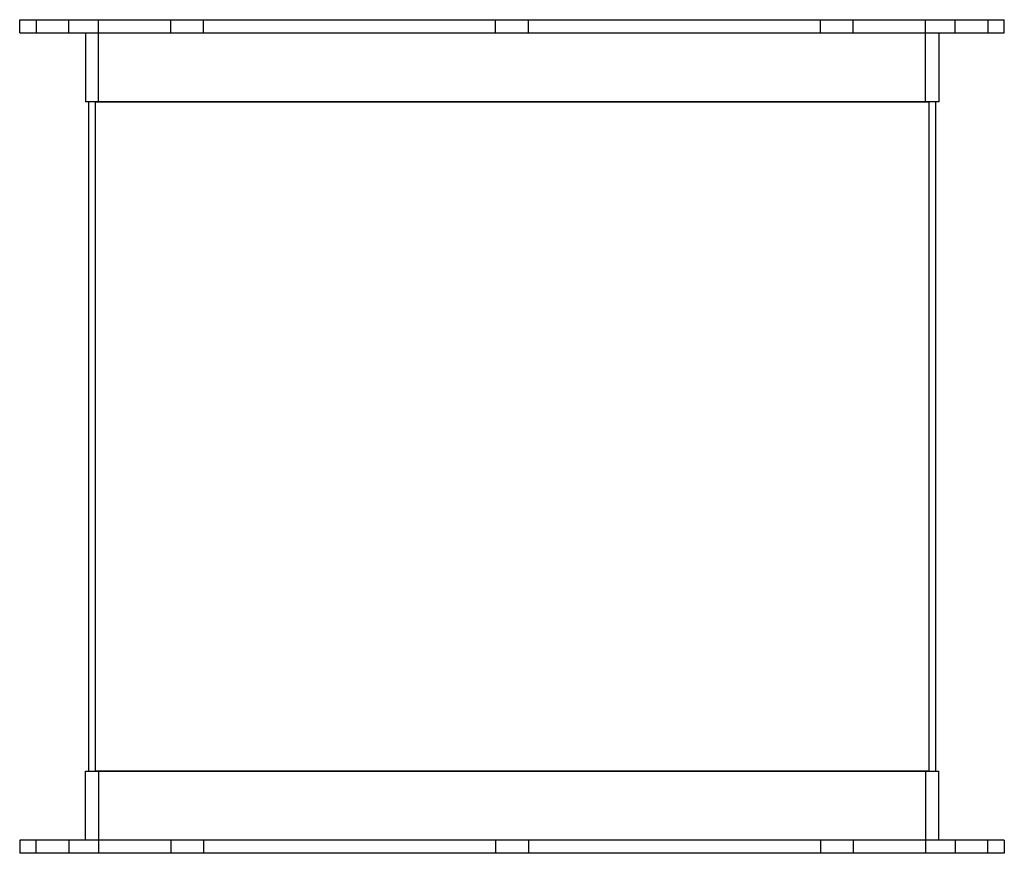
# Model space of a CAD drawing. Header units: millimetres. Extents: x -150 to 150, y 0 to 254.
import ezdxf

# ---------------------------------------------------------------- set-up
doc = ezdxf.new("R2010")
doc.units = ezdxf.units.MM
doc.layers.add('HIDDEN', color=7, linetype='Continuous')
doc.layers.add('THICK', color=7, linetype='Continuous')

msp = doc.modelspace()

# ---------------------------------------------------------------- linework, layer by layer
at = {"layer": 'HIDDEN'}
for p, q in [((-145, 254), (-145, 250)), ((-135, 250), (-135, 254)), ((-126, 229), (-126, 254)), ((-103.99, 250), (-103.99, 254)), ((-103.99, 250), (-103.99, 254)), ((-93.99, 250), (-93.99, 254)), ((-93.99, 250), (-93.99, 254)), ((-5, 250), (-5, 254)), ((-5, 250), (-5, 254)), ((5, 250), (5, 254)), ((5, 250), (5, 254)), ((93.99, 250), (93.99, 254)), ((93.99, 250), (93.99, 254)), ((103.99, 250), (103.99, 254)), ((103.99, 250), (103.99, 254)), ((126, 229), (126, 254)), ((135, 250), (135, 254)), ((145, 254), (145, 250)), ((-127, 229), (0, 229)), ((-127, 229), (-127, 25)), ((0, 229), (127, 229)), ((127, 229), (127, 25)), ((0, 25), (-127, 25)), ((-126, 25), (-126, 0)), ((127, 25), (0, 25)), ((126, 25), (126, 0)), ((-145, 0), (-145, 4)), ((-135, 4), (-135, 0)), ((-103.99, 4), (-103.99, 0)), ((-103.99, 4), (-103.99, 0)), ((-93.99, 4), (-93.99, 0)), ((-93.99, 4), (-93.99, 0)), ((-5, 4), (-5, 0)), ((-5, 4), (-5, 0)), ((5, 4), (5, 0)), ((5, 4), (5, 0)), ((93.99, 4), (93.99, 0)), ((93.99, 4), (93.99, 0)), ((103.99, 4), (103.99, 0)), ((103.99, 4), (103.99, 0)), ((135, 4), (135, 0)), ((145, 0), (145, 4))]:
    msp.add_line(p, q, dxfattribs=at)
at = {"layer": 'THICK'}
for p, q in [((-150, 254), (0, 254)), ((-150, 250), (-150, 254)), ((0, 254), (150, 254)), ((150, 250), (150, 254)), ((-150, 250), (0, 250)), ((-130, 250), (-130, 229)), ((0, 250), (150, 250)), ((130, 250), (130, 229)), ((0, 229), (-130, 229)), ((-129, 229), (-129, 25)), ((130, 229), (0, 229)), ((129, 229), (129, 25)), ((-130, 25), (0, 25)), ((-130, 4), (-130, 25)), ((0, 25), (130, 25)), ((130, 4), (130, 25)), ((0, 4), (-150, 4)), ((-150, 4), (-150, 0)), ((150, 4), (0, 4)), ((150, 4), (150, 0)), ((0, 0), (-150, 0)), ((150, 0), (0, 0))]:
    msp.add_line(p, q, dxfattribs=at)

doc.saveas('drawing.dxf')
